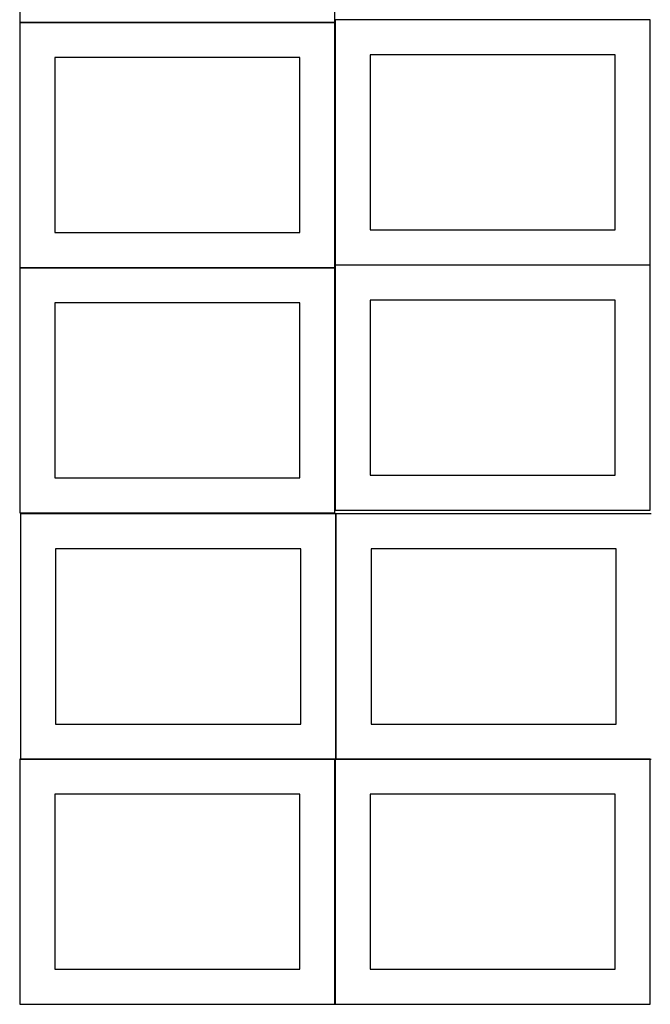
# Model space of a CAD drawing. Header units: millimetres. Extents: x 7 to 1493, y 7 to 2993.
# Tile 1 of 12: x 8 to 908, y 7 to 1413. Entities that reach past the tile are written whole.
import ezdxf

# ---------------------------------------------------------------- set-up
doc = ezdxf.new("R2010")
doc.units = ezdxf.units.MM
doc.layers.add('COMMON', color=5, linetype='CONTINUOUS', true_color=0x0000ff)
doc.layers.add('CUT', color=7, linetype='CONTINUOUS', true_color=0x000000)

msp = doc.modelspace()

# ---------------------------------------------------------------- linework, layer by layer
at = {"layer": 'COMMON'}
for p, q in [((457.849575, 1408.631289), (7.849575, 1408.631289)), ((457.949576, 1062.423823), (457.949576, 1408.531288)), ((908.049576, 1412.523824), (458.049576, 1412.523824)), ((7.849575, 1058.431287), (457.849575, 1058.431287)), ((457.949576, 712.223822), (457.949576, 1058.331287)), ((458.049576, 1062.323822), (908.049576, 1062.323822)), ((459.274233, 356.724781), (459.274233, 706.724781)), ((457.849575, 356.624781), (9.174232, 356.624781)), ((457.949576, 6.52478), (457.949576, 356.52478)), ((908.049576, 356.624781), (459.374233, 356.624781))]:
    msp.add_line(p, q, dxfattribs=at)
at = {"layer": 'CUT'}
for p, q in [((7.849575, 1758.731289), (7.849575, 1408.731289)), ((457.849575, 1408.731289), (457.849575, 1758.731289)), ((7.849575, 1408.731289), (457.849575, 1408.731289)), ((457.849575, 1408.531288), (7.849575, 1408.531288)), ((7.849575, 1408.531288), (7.849575, 1058.531288)), ((457.849575, 1058.531288), (457.849575, 1408.531288)), ((908.049576, 1412.423823), (458.049576, 1412.423823)), ((458.049576, 1412.423823), (458.049576, 1062.423823)), ((908.049576, 1062.423823), (908.049576, 1412.423823)), ((407.849575, 1358.531288), (57.849575, 1358.531288)), ((57.849575, 1358.531288), (57.849575, 1108.531288)), ((407.849575, 1108.531288), (407.849575, 1358.531288)), ((858.049576, 1362.423823), (508.049576, 1362.423823)), ((508.049576, 1362.423823), (508.049576, 1112.423823)), ((858.049576, 1112.423823), (858.049576, 1362.423823)), ((508.049576, 1112.423823), (858.049576, 1112.423823)), ((57.849575, 1108.531288), (407.849575, 1108.531288)), ((7.849575, 1058.531288), (457.849575, 1058.531288)), ((457.849575, 1058.331287), (7.849575, 1058.331287)), ((7.849575, 1058.331287), (7.849575, 708.331287)), ((457.849575, 708.331287), (457.849575, 1058.331287)), ((458.049576, 1062.423823), (908.049576, 1062.423823)), ((908.049576, 1062.223822), (458.049576, 1062.223822)), ((458.049576, 1062.223822), (458.049576, 712.223822)), ((908.049576, 712.223822), (908.049576, 1062.223822)), ((407.849575, 1008.331287), (57.849575, 1008.331287)), ((57.849575, 1008.331287), (57.849575, 758.331287)), ((407.849575, 758.331287), (407.849575, 1008.331287)), ((858.049576, 1012.223822), (508.049576, 1012.223822)), ((508.049576, 1012.223822), (508.049576, 762.223822)), ((858.049576, 762.223822), (858.049576, 1012.223822)), ((508.049576, 762.223822), (858.049576, 762.223822)), ((57.849575, 758.331287), (407.849575, 758.331287)), ((7.849575, 708.331287), (457.849575, 708.331287)), ((459.174232, 706.724781), (9.174232, 706.724781)), ((9.174232, 706.724781), (9.174232, 356.724781)), ((458.049576, 712.223822), (908.049576, 712.223822)), ((459.174232, 356.724781), (459.174232, 706.724781)), ((909.374233, 706.724781), (459.374233, 706.724781)), ((459.374233, 706.724781), (459.374233, 356.724781)), ((409.174232, 656.724781), (59.174232, 656.724781)), ((59.174232, 656.724781), (59.174232, 406.724781)), ((409.174232, 406.724781), (409.174232, 656.724781)), ((859.374233, 656.724781), (509.374233, 656.724781)), ((509.374233, 656.724781), (509.374233, 406.724781)), ((859.374233, 406.724781), (859.374233, 656.724781)), ((59.174232, 406.724781), (409.174232, 406.724781)), ((509.374233, 406.724781), (859.374233, 406.724781)), ((457.849575, 356.52478), (7.849575, 356.52478)), ((7.849575, 356.52478), (7.849575, 6.52478)), ((9.174232, 356.724781), (459.174232, 356.724781)), ((457.849575, 6.52478), (457.849575, 356.52478)), ((908.049576, 356.52478), (458.049576, 356.52478)), ((458.049576, 356.52478), (458.049576, 6.52478)), ((459.374233, 356.724781), (909.374233, 356.724781)), ((908.049576, 6.52478), (908.049576, 356.52478)), ((407.849575, 306.52478), (57.849575, 306.52478)), ((57.849575, 306.52478), (57.849575, 56.52478)), ((407.849575, 56.52478), (407.849575, 306.52478)), ((858.049576, 306.52478), (508.049576, 306.52478)), ((508.049576, 306.52478), (508.049576, 56.52478)), ((858.049576, 56.52478), (858.049576, 306.52478)), ((57.849575, 56.52478), (407.849575, 56.52478)), ((508.049576, 56.52478), (858.049576, 56.52478)), ((7.849575, 6.52478), (457.849575, 6.52478)), ((458.049576, 6.52478), (908.049576, 6.52478))]:
    msp.add_line(p, q, dxfattribs=at)

doc.saveas('drawing.dxf')
